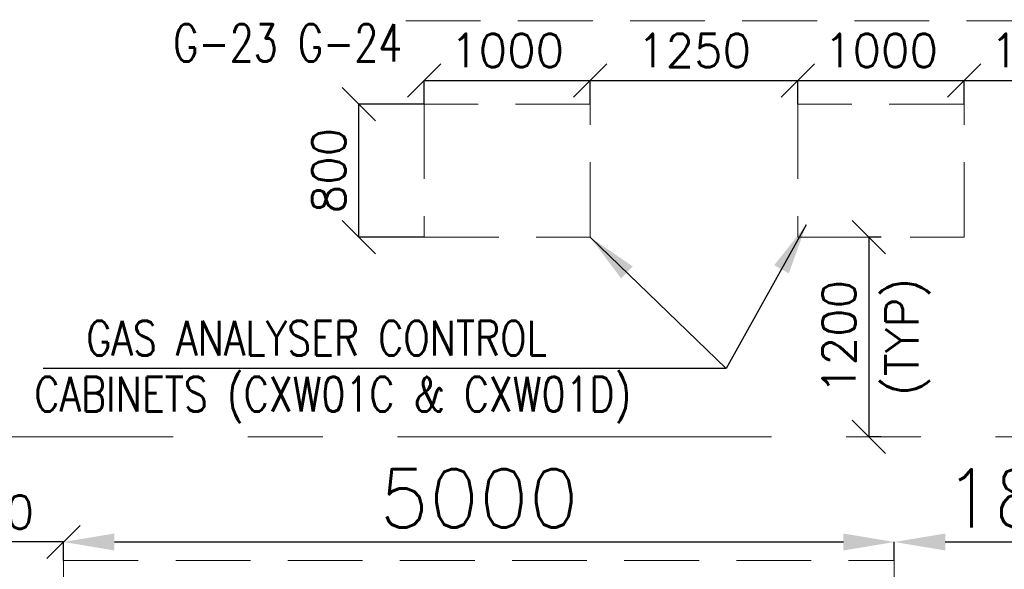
# Model space of a CAD drawing. Header units: inches. Extents: x 0 to 1545919, y 0 to 23143738.
# Tile 194 of 197: x 211066 to 216992, y 144440 to 147744. Entities that reach past the tile are written whole.
import ezdxf

# ---------------------------------------------------------------- set-up
doc = ezdxf.new("R2010")
doc.units = ezdxf.units.IN
doc.header["$LTSCALE"] = 1800
doc.header["$MEASUREMENT"] = 0
for name, pattern in [('CENTER', [2, 1.25, -0.25, 0.25, -0.25]), ('CENTER2', [1.125, 0.75, -0.125, 0.125, -0.125]), ('HIDDEN', [0.375, 0.25, -0.125])]:
    doc.linetypes.add(name, pattern=pattern)
doc.layers.get('0').update_dxf_attribs({"color": 253, "lineweight": 5})
doc.layers.get('Defpoints').update_dxf_attribs({"lineweight": 18})
for name, color, linetype, lineweight in [('AUX COL', 1, 'Continuous', 18), ('DIM', 4, 'Continuous', 18), ('EQUIP', 8, 'HIDDEN', 9), ('GRID', 251, 'CENTER', 18), ('TEXT', 3, 'Continuous', 18)]:
    doc.layers.add(name, color=color, linetype=linetype, lineweight=lineweight)
doc.styles.add('ROMANS', font='romans.shx')
doc.dimstyles.new('HALF', dxfattribs={"dimtxt": 200, "dimasz": 200, "dimexe": 0, "dimexo": 0, "dimgap": 80, "dimtad": 1, "dimdec": 0, "dimzin": 0, "dimdsep": 46, "dimtxsty": 'ROMANS', "dimblk": 'OBLIQUE', "dimcen": 0, "dimclrd": 4, "dimclre": 9, "dimclrt": 256, "dimadec": 0, "dimazin": 0, "dimtfac": 0.09, "dimtdec": 0, "dimtix": 1, "dimtofl": 0, "dimtmove": 0, "dimatfit": 3, "dimldrblk": 'DOT', "dimfxl": 1, "dimtolj": 1, "dimtzin": 0, "dimarcsym": 0})
doc.dimstyles.new('USER175', dxfattribs={"dimscale": 175, "dimtxt": 2, "dimasz": 1.75, "dimexe": 0, "dimexo": 0, "dimgap": 0.5, "dimtad": 1, "dimdec": 0, "dimzin": 0, "dimdsep": 46, "dimtxsty": 'ROMANS', "dimcen": 0, "dimclrd": 4, "dimclre": 4, "dimclrt": 4, "dimadec": 0, "dimazin": 0, "dimtfac": 0.09, "dimtdec": 0, "dimtix": 1, "dimtofl": 0, "dimtmove": 0, "dimatfit": 3, "dimfxl": 1, "dimtolj": 1, "dimtzin": 0, "dimarcsym": 0})

# ---------------------------------------------------------------- blocks, each defined once
blk = doc.blocks.new('AUX COLUMNS')
at = {"layer": 'GRID'}
blk.add_line((-171537.8096301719, 52015.02392895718), (-242037.8096301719, 52015.02392895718), dxfattribs=at)
blk = doc.blocks.new('VAC_PAD')
at = {"layer": 'EQUIP'}
for p, q in [((-3825.000000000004, -1205), (-3825, 1425)), ((1175, 1425.000000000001), (-3825, 1425)), ((1175, -1205), (1175, 1425.000000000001)), ((1175, -1205), (-3825.000000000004, -1205))]:
    blk.add_line(p, q, dxfattribs=at)
at = {"layer": 'EQUIP', "color": 2, "linetype": 'CENTER2'}
for p, q in [((-3060, 983.125), (-3060, 1166.875)), ((-60, 983.125), (-60, 1166.875)), ((-2966.902269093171, 1075), (-3153.097730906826, 1075)), ((33.09773090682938, 1075), (-153.0977309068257, 1075)), ((-3625, 413.1249999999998), (-3625, 596.875)), ((-2275, 413.1249999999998), (-2275, 596.875)), ((-875, 413.1249999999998), (-875, 596.875)), ((475, 413.1249999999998), (475, 596.875)), ((-3531.902269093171, 505), (-3718.097730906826, 505)), ((-2181.902269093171, 505), (-2368.097730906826, 505)), ((-781.9022690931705, 505), (-968.0977309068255, 505)), ((568.0977309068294, 505), (381.9022690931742, 505)), ((-3625, -596.875), (-3625, -413.1249999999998)), ((-2275, -596.875), (-2275, -413.1249999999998)), ((-875, -596.875), (-875, -413.1249999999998)), ((475, -596.875), (475, -413.1249999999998)), ((-3531.902269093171, -505), (-3718.097730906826, -505)), ((-2181.902269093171, -505), (-2368.097730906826, -505)), ((-781.9022690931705, -505), (-968.0977309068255, -505)), ((568.0977309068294, -505), (381.9022690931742, -505))]:
    blk.add_line(p, q, dxfattribs=at)
at = {"layer": 'EQUIP', "color": 1}
for points in [[(-3110, 1025), (-3010, 1025), (-3010, 1125), (-3110, 1125)], [(-110, 1025), (-10, 1025), (-10, 1125), (-110, 1125)], [(-3675, 455), (-3575, 455), (-3575, 555), (-3675, 555)], [(-2325, 455), (-2225, 455), (-2225, 555), (-2325, 555)], [(-925, 455), (-825, 455), (-825, 555), (-925, 555)], [(425, 455), (525, 455), (525, 555), (425, 555)], [(-3675, -555), (-3575, -555), (-3575, -455), (-3675, -455)], [(-2325, -555), (-2225, -555), (-2225, -455), (-2325, -455)], [(-925, -555), (-825, -555), (-825, -455), (-925, -455)], [(425, -555), (525, -555), (525, -455), (425, -455)]]:
    blk.add_lwpolyline(points, close=True, dxfattribs=at)
blk = doc.blocks.new('VACUUM PUMPS')
at = {"layer": 'EQUIP', "color": 9, "rotation": 180}
blk.add_blockref('VAC_PAD', (81862.2155538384, 60177.62606347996), dxfattribs=at)
blk = doc.blocks.new('_Oblique')
at = {"color": 0, "linetype": 'ByBlock', "lineweight": -2}
blk.add_line((-0.5, -0.5), (0.5, 0.5), dxfattribs=at)
blk = doc.blocks.new('*D769')
at = {"layer": 'Defpoints', "color": 0, "transparency": 16777216}
for p in [(210290.0025459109, 144604.2201566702), (210290.0025459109, 144492.047037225), (211330.0025459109, 144492.047037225)]:
    blk.add_point(p, dxfattribs=at)
at = {"layer": 'DIM', "color": 9, "lineweight": -2, "transparency": 16777216}
for p, q in [((210290.0025459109, 144492.047037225), (210290.0025459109, 144604.2201566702)), ((211330.0025459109, 144492.047037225), (211330.0025459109, 144604.2201566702))]:
    blk.add_line(p, q, dxfattribs=at)
at = {"layer": 'DIM', "color": 4, "lineweight": -2, "transparency": 16777216}
blk.add_line((211330.0025459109, 144604.2201566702), (210290.0025459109, 144604.2201566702), dxfattribs=at)
at = {"layer": 'DIM', "color": 4, "lineweight": -2, "transparency": 16777216, "xscale": 200, "yscale": 200, "zscale": 200, "rotation": 180}
blk.add_blockref('_Oblique', (210290.0025459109, 144604.2201566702), dxfattribs=at)
at = {"layer": 'DIM', "color": 4, "lineweight": -2, "transparency": 16777216, "xscale": 200, "yscale": 200, "zscale": 200}
blk.add_blockref('_Oblique', (211330.0025459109, 144604.2201566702), dxfattribs=at)
at = {"layer": 'DIM', "transparency": 16777216, "insert": (210810.0025459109, 144784.2201566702), "char_height": 200, "attachment_point": 5, "style": 'ROMANS'}
blk.add_mtext('\\A1;1040', dxfattribs=at)
blk = doc.blocks.new('_Dot')
at = {"color": 0, "linetype": 'ByBlock', "lineweight": -2}
blk.add_line((-0.5, 0), (-1, 0), dxfattribs=at)
at = {"color": 0, "linetype": 'ByBlock', "const_width": 0.5}
blk.add_lwpolyline([(-0.25, 0, 1), (0.25, 0, 1)], format="xyb", close=True, dxfattribs=at)
blk = doc.blocks.new('*D770')
at = {"layer": 'Defpoints', "color": 0, "transparency": 16777216}
for p in [(216330.0025459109, 144604.2201566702), (211330.0025459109, 144492.047037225), (216330.0025459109, 144492.047037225)]:
    blk.add_point(p, dxfattribs=at)
at = {"layer": 'DIM', "color": 4, "lineweight": -2, "transparency": 16777216}
for p, q in [((211330.0025459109, 144492.047037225), (211330.0025459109, 144604.2201566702)), ((211636.2525459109, 144604.2201566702), (216023.7525459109, 144604.2201566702)), ((216330.0025459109, 144492.047037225), (216330.0025459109, 144604.2201566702))]:
    blk.add_line(p, q, dxfattribs=at)
at = {"layer": 'DIM', "color": 4, "transparency": 16777216}
for points in [[(211636.2525459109, 144655.2618233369), (211636.2525459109, 144553.1784900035), (211330.0025459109, 144604.2201566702)], [(216023.7525459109, 144655.2618233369), (216023.7525459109, 144553.1784900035), (216330.0025459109, 144604.2201566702)]]:
    blk.add_solid(points, dxfattribs=at)
at = {"layer": 'DIM', "color": 4, "transparency": 16777216, "insert": (213830.0025459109, 144866.7201566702), "char_height": 350, "attachment_point": 5, "style": 'ROMANS'}
blk.add_mtext('\\A1;5000', dxfattribs=at)
blk = doc.blocks.new('*D771')
at = {"layer": 'Defpoints', "color": 0, "transparency": 16777216}
for p in [(218130.0025459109, 144604.2201566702), (216330.0025459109, 144492.047037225), (218130.0025459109, 144492.047037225)]:
    blk.add_point(p, dxfattribs=at)
at = {"layer": 'DIM', "color": 4, "lineweight": -2, "transparency": 16777216}
for p, q in [((216330.0025459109, 144492.047037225), (216330.0025459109, 144604.2201566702)), ((216636.2525459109, 144604.2201566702), (217823.7525459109, 144604.2201566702)), ((218130.0025459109, 144492.047037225), (218130.0025459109, 144604.2201566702))]:
    blk.add_line(p, q, dxfattribs=at)
at = {"layer": 'DIM', "color": 4, "transparency": 16777216}
for points in [[(216636.2525459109, 144655.2618233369), (216636.2525459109, 144553.1784900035), (216330.0025459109, 144604.2201566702)], [(217823.7525459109, 144655.2618233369), (217823.7525459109, 144553.1784900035), (218130.0025459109, 144604.2201566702)]]:
    blk.add_solid(points, dxfattribs=at)
at = {"layer": 'DIM', "color": 4, "transparency": 16777216, "insert": (217230.0025459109, 144866.7201566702), "char_height": 350, "attachment_point": 5, "style": 'ROMANS'}
blk.add_mtext('\\A1;1800', dxfattribs=at)
blk = doc.blocks.new('JUNCTION BOXES & IR')
at = {"layer": 'EQUIP', "style": 'ROMANS', "width": 0.75}
for s, p in [('G-23', (256405.3042049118, 79881.52026056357)), ('G-24', (257155.3042049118, 79881.52026056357))]:
    blk.add_text(s, height=225, dxfattribs=at).set_placement(p)
blk = doc.blocks.new('*D1071')
at = {"layer": 'Defpoints', "color": 0, "transparency": 16777216}
for p in [(213107.2122519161, 147237.0469959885), (213500.0025459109, 147237.0469959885, 999.9999999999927), (213500.0025459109, 146437.0469959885, 999.9999999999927)]:
    blk.add_point(p, dxfattribs=at)
at = {"layer": 'DIM', "color": 9, "lineweight": -2, "transparency": 16777216}
for p, q in [((213500.0025459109, 147237.0469959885), (213107.2122519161, 147237.0469959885)), ((213500.0025459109, 146437.0469959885), (213107.2122519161, 146437.0469959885))]:
    blk.add_line(p, q, dxfattribs=at)
at = {"layer": 'DIM', "color": 4, "lineweight": -2, "transparency": 16777216}
blk.add_line((213107.2122519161, 146437.0469959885), (213107.2122519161, 147237.0469959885), dxfattribs=at)
at = {"layer": 'DIM', "color": 4, "lineweight": -2, "transparency": 16777216, "xscale": 200, "yscale": 200, "zscale": 200}
for p, rotation in [((213107.2122519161, 147237.0469959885), 90), ((213107.2122519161, 146437.0469959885), 270)]:
    blk.add_blockref('_Oblique', p, dxfattribs=dict(at, rotation=rotation))
at = {"layer": 'DIM', "transparency": 16777216, "insert": (212927.2122519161, 146837.0469959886), "char_height": 200, "attachment_point": 5, "rotation": 90, "style": 'ROMANS'}
blk.add_mtext('\\A1;800', dxfattribs=at)
blk = doc.blocks.new('*D1072')
at = {"layer": 'Defpoints', "color": 0, "transparency": 16777216}
for p in [(214500.0025459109, 147379.2761194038), (213500.0025459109, 147237.0469959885), (214500.0025459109, 147237.0469959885, 999.9999999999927)]:
    blk.add_point(p, dxfattribs=at)
at = {"layer": 'DIM', "color": 9, "lineweight": -2, "transparency": 16777216}
for p, q in [((213500.0025459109, 147237.0469959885), (213500.0025459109, 147379.2761194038)), ((214500.0025459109, 147237.0469959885), (214500.0025459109, 147379.2761194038))]:
    blk.add_line(p, q, dxfattribs=at)
at = {"layer": 'DIM', "color": 4, "lineweight": -2, "transparency": 16777216}
blk.add_line((213500.0025459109, 147379.2761194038), (214500.0025459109, 147379.2761194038), dxfattribs=at)
at = {"layer": 'DIM', "color": 4, "lineweight": -2, "transparency": 16777216, "xscale": 200, "yscale": 200, "zscale": 200, "rotation": 180}
blk.add_blockref('_Oblique', (213500.0025459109, 147379.2761194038), dxfattribs=at)
at = {"layer": 'DIM', "color": 4, "lineweight": -2, "transparency": 16777216, "xscale": 200, "yscale": 200, "zscale": 200}
blk.add_blockref('_Oblique', (214500.0025459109, 147379.2761194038), dxfattribs=at)
at = {"layer": 'DIM', "transparency": 16777216, "insert": (214000.0025459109, 147559.2761194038), "char_height": 200, "attachment_point": 5, "style": 'ROMANS'}
blk.add_mtext('\\A1;1000', dxfattribs=at)
blk = doc.blocks.new('*D810')
at = {"layer": 'Defpoints', "color": 0, "transparency": 16777216}
for p in [(215750.0025459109, 147379.2761194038), (214500.0025459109, 147237.0469959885), (215750.0025459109, 147237.0469959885, 999.9999999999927)]:
    blk.add_point(p, dxfattribs=at)
at = {"layer": 'DIM', "color": 9, "lineweight": -2, "transparency": 16777216}
for p, q in [((214500.0025459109, 147237.0469959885), (214500.0025459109, 147379.2761194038)), ((215750.0025459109, 147237.0469959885), (215750.0025459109, 147379.2761194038))]:
    blk.add_line(p, q, dxfattribs=at)
at = {"layer": 'DIM', "color": 4, "lineweight": -2, "transparency": 16777216}
blk.add_line((214500.0025459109, 147379.2761194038), (215750.0025459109, 147379.2761194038), dxfattribs=at)
at = {"layer": 'DIM', "color": 4, "lineweight": -2, "transparency": 16777216, "xscale": 200, "yscale": 200, "zscale": 200, "rotation": 180}
blk.add_blockref('_Oblique', (214500.0025459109, 147379.2761194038), dxfattribs=at)
at = {"layer": 'DIM', "color": 4, "lineweight": -2, "transparency": 16777216, "xscale": 200, "yscale": 200, "zscale": 200}
blk.add_blockref('_Oblique', (215750.0025459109, 147379.2761194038), dxfattribs=at)
at = {"layer": 'DIM', "transparency": 16777216, "insert": (215125.0025459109, 147559.2761194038), "char_height": 200, "attachment_point": 5, "style": 'ROMANS'}
blk.add_mtext('\\A1;1250', dxfattribs=at)
blk = doc.blocks.new('*D811')
at = {"layer": 'Defpoints', "color": 0, "transparency": 16777216}
for p in [(216750.0025459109, 147379.2761194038), (215750.0025459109, 147237.0469959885), (216750.0025459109, 147237.0469959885, 999.9999999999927)]:
    blk.add_point(p, dxfattribs=at)
at = {"layer": 'DIM', "color": 9, "lineweight": -2, "transparency": 16777216}
for p, q in [((215750.0025459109, 147237.0469959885), (215750.0025459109, 147379.2761194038)), ((216750.0025459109, 147237.0469959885), (216750.0025459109, 147379.2761194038))]:
    blk.add_line(p, q, dxfattribs=at)
at = {"layer": 'DIM', "color": 4, "lineweight": -2, "transparency": 16777216}
blk.add_line((215750.0025459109, 147379.2761194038), (216750.0025459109, 147379.2761194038), dxfattribs=at)
at = {"layer": 'DIM', "color": 4, "lineweight": -2, "transparency": 16777216, "xscale": 200, "yscale": 200, "zscale": 200, "rotation": 180}
blk.add_blockref('_Oblique', (215750.0025459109, 147379.2761194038), dxfattribs=at)
at = {"layer": 'DIM', "color": 4, "lineweight": -2, "transparency": 16777216, "xscale": 200, "yscale": 200, "zscale": 200}
blk.add_blockref('_Oblique', (216750.0025459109, 147379.2761194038), dxfattribs=at)
at = {"layer": 'DIM', "transparency": 16777216, "insert": (216250.0025459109, 147559.2761194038), "char_height": 200, "attachment_point": 5, "style": 'ROMANS'}
blk.add_mtext('\\A1;1000', dxfattribs=at)
blk = doc.blocks.new('*D812')
at = {"layer": 'Defpoints', "color": 0, "transparency": 16777216}
for p in [(216250.0025459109, 146437.0469959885, 999.9999999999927), (216177.2090372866, 145237.0470372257), (216250.0025459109, 145237.0470372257, 999.9999999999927)]:
    blk.add_point(p, dxfattribs=at)
at = {"layer": 'DIM', "color": 9, "lineweight": -2, "transparency": 16777216}
for p, q in [((216250.0025459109, 146437.0469959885), (216177.2090372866, 146437.0469959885)), ((216250.0025459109, 145237.0470372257), (216177.2090372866, 145237.0470372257))]:
    blk.add_line(p, q, dxfattribs=at)
at = {"layer": 'DIM', "color": 4, "lineweight": -2, "transparency": 16777216}
blk.add_line((216177.2090372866, 146437.0469959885), (216177.2090372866, 145237.0470372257), dxfattribs=at)
at = {"layer": 'DIM', "color": 4, "lineweight": -2, "transparency": 16777216, "xscale": 200, "yscale": 200, "zscale": 200}
for p, rotation in [((216177.2090372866, 146437.0469959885), 90), ((216177.2090372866, 145237.0470372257), 270)]:
    blk.add_blockref('_Oblique', p, dxfattribs=dict(at, rotation=rotation))
at = {"layer": 'DIM', "transparency": 16777216, "char_height": 200, "attachment_point": 5, "rotation": 90, "style": 'ROMANS'}
for s, insert in [('\\A1;(TYP)', (216409.5899896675, 145837.0470166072)), ('\\A1;1200', (215997.2090372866, 145837.0470166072))]:
    blk.add_mtext(s, dxfattribs=dict(at, insert=insert))
blk = doc.blocks.new('*D816')
at = {"layer": 'Defpoints', "color": 0, "transparency": 16777216}
for p in [(217750.0025459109, 147379.2761194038), (216750.0025459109, 147237.0469959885), (217750.0025459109, 147237.0469959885)]:
    blk.add_point(p, dxfattribs=at)
at = {"layer": 'DIM', "color": 9, "lineweight": -2, "transparency": 16777216}
for p, q in [((216750.0025459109, 147237.0469959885), (216750.0025459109, 147379.2761194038)), ((217750.0025459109, 147237.0469959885), (217750.0025459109, 147379.2761194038))]:
    blk.add_line(p, q, dxfattribs=at)
at = {"layer": 'DIM', "color": 4, "lineweight": -2, "transparency": 16777216}
blk.add_line((216750.0025459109, 147379.2761194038), (217750.0025459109, 147379.2761194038), dxfattribs=at)
at = {"layer": 'DIM', "color": 4, "lineweight": -2, "transparency": 16777216, "xscale": 200, "yscale": 200, "zscale": 200, "rotation": 180}
blk.add_blockref('_Oblique', (216750.0025459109, 147379.2761194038), dxfattribs=at)
at = {"layer": 'DIM', "color": 4, "lineweight": -2, "transparency": 16777216, "xscale": 200, "yscale": 200, "zscale": 200}
blk.add_blockref('_Oblique', (217750.0025459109, 147379.2761194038), dxfattribs=at)
at = {"layer": 'DIM', "transparency": 16777216, "insert": (217250.0025459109, 147559.2761194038), "char_height": 200, "attachment_point": 5, "style": 'ROMANS'}
blk.add_mtext('\\A1;1000', dxfattribs=at)
blk = doc.blocks.new('A$C72CE6A6A')
blk.add_lwpolyline([(-9950.00000000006, -5399.999966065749), (-7350.000000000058, -7999.999966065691), (16205.00001253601, -7999.99996606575), (16204.99998972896, 8000.000033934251), (-7350.000000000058, 8000.000033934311), (-9950.00000000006, 5400.000033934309), (-24150.00000000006, 5400.000033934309), (-24150.00000000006, -5399.999966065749)], close=True)

msp = doc.modelspace()

# ---------------------------------------------------------------- linework, layer by layer
at = {"layer": 'EQUIP', "color": 1}
for points in [[(213500.0025459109, 146437.0469959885), (214500.0025459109, 146437.0469959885), (214500.0025459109, 147237.0469959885), (213500.0025459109, 147237.0469959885)], [(215750.0025459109, 146437.0469959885), (216750.0025459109, 146437.0469959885), (216750.0025459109, 147237.0469959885), (215750.0025459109, 147237.0469959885)]]:
    msp.add_lwpolyline(points, close=True, dxfattribs=at)

# ---------------------------------------------------------------- block references
at = {"layer": 'AUX COL'}
msp.add_blockref('AUX COLUMNS', (394327.8121760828, 93222.02310826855), dxfattribs=at)
at = {"layer": 'EQUIP'}
for name, p in [('A$C72CE6A6A', (237540.0025459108, 153137.0470372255)), ('JUNCTION BOXES & IR', (-44415.30165900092, 67610.5267766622)), ('VACUUM PUMPS', (130642.7869920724, 83109.42097374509))]:
    msp.add_blockref(name, p, dxfattribs=at)

# ---------------------------------------------------------------- texts
at = {"layer": 'TEXT', "color": 3, "style": 'ROMANS', "width": 0.8}
for s, p in [('GAS ANALYSER CONTROL', (211467.1128548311, 145724.6399341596, -699.9999999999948)), ('CABINETS (CXW01C & CXW01D)', (211154.4810823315, 145387.9928052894, -699.9999999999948))]:
    msp.add_text(s, height=210, dxfattribs=at).set_placement(p)
at = {"layer": 'TEXT', "insert": (206990.385339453, 147818.9620522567), "char_height": 275, "width": 4735.398677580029, "attachment_point": 1, "style": 'ROMANS'}
msp.add_mtext('{\\W0.85;RESISTANCE BOX FOR DC SEAL OIL MOTOR (GCC06)}', dxfattribs=at)

# ---------------------------------------------------------------- dimensions: what is measured, and where the dimension line sits
at = {"layer": 'DIM'}
for base, p1, p2, dimstyle, picture, middle in [((214500.0025459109, 147379.2761194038, -999.9999999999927), (213500.0025459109, 147237.0469959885, -999.9999999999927), (214500.0025459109, 147237.0469959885), 'HALF', '*D1072', (214000.0025459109, 147559.2761194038, -999.9999999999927)), ((215750.0025459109, 147379.2761194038, -999.9999999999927), (214500.0025459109, 147237.0469959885, -999.9999999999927), (215750.0025459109, 147237.0469959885), 'HALF', '*D810', (215125.0025459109, 147559.2761194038, -999.9999999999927)), ((216750.0025459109, 147379.2761194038, -999.9999999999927), (215750.0025459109, 147237.0469959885, -999.9999999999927), (216750.0025459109, 147237.0469959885), 'HALF', '*D811', (216250.0025459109, 147559.2761194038, -999.9999999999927)), ((217750.0025459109, 147379.2761194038), (216750.0025459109, 147237.0469959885), (217750.0025459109, 147237.0469959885), 'HALF', '*D816', (217250.0025459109, 147559.2761194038)), ((216330.0025459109, 144604.2201566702), (211330.0025459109, 144492.047037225), (216330.0025459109, 144492.047037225), 'USER175', '*D770', (213830.0025459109, 144866.7201566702)), ((218130.0025459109, 144604.2201566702), (216330.0025459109, 144492.047037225), (218130.0025459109, 144492.047037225), 'USER175', '*D771', (217230.0025459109, 144866.7201566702)), ((210290.0025459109, 144604.2201566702), (211330.0025459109, 144492.047037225), (210290.0025459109, 144492.047037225), 'HALF', '*D769', (210810.0025459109, 144784.2201566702))]:
    dim = msp.add_linear_dim(base=base, p1=p1, p2=p2, dimstyle=dimstyle, override={"dimtmove": 0}, dxfattribs=at)
    dim.commit()
    dim.dimension.update_dxf_attribs({"geometry": picture, "text_midpoint": middle})
dim = msp.add_linear_dim(base=(213107.2122519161, 147237.0469959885, -999.9999999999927), p1=(213500.0025459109, 146437.0469959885), p2=(213500.0025459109, 147237.0469959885), angle=90, dimstyle='HALF', override={"dimtmove": 0}, dxfattribs=at)
dim.commit()
dim.dimension.update_dxf_attribs({"geometry": '*D1071', "text_midpoint": (212927.2122519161, 146837.0469959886, -999.9999999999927)})
dim = msp.add_linear_dim(base=(216177.2090372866, 145237.0470372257, -999.9999999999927), p1=(216250.0025459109, 146437.0469959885), p2=(216250.0025459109, 145237.0470372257), angle=90, text='<>\\X(TYP)', dimstyle='HALF', override={"dimtmove": 0}, dxfattribs=at)
dim.commit()
dim.dimension.update_dxf_attribs({"geometry": '*D812', "text_midpoint": (216177.2090372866, 145837.0470166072, -999.9999999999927)})

# ---------------------------------------------------------------- leaders
for points in [[(215800.2165470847, 146511.0489476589), (215318.9533115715, 145647.7939773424), (211208.3620014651, 145647.3241041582)], [(214500.0025459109, 146437.0469959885), (215318.9533115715, 145647.7939773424)]]:
    msp.add_leader(points, dimstyle='USER175', dxfattribs=at)

doc.saveas('drawing.dxf')
